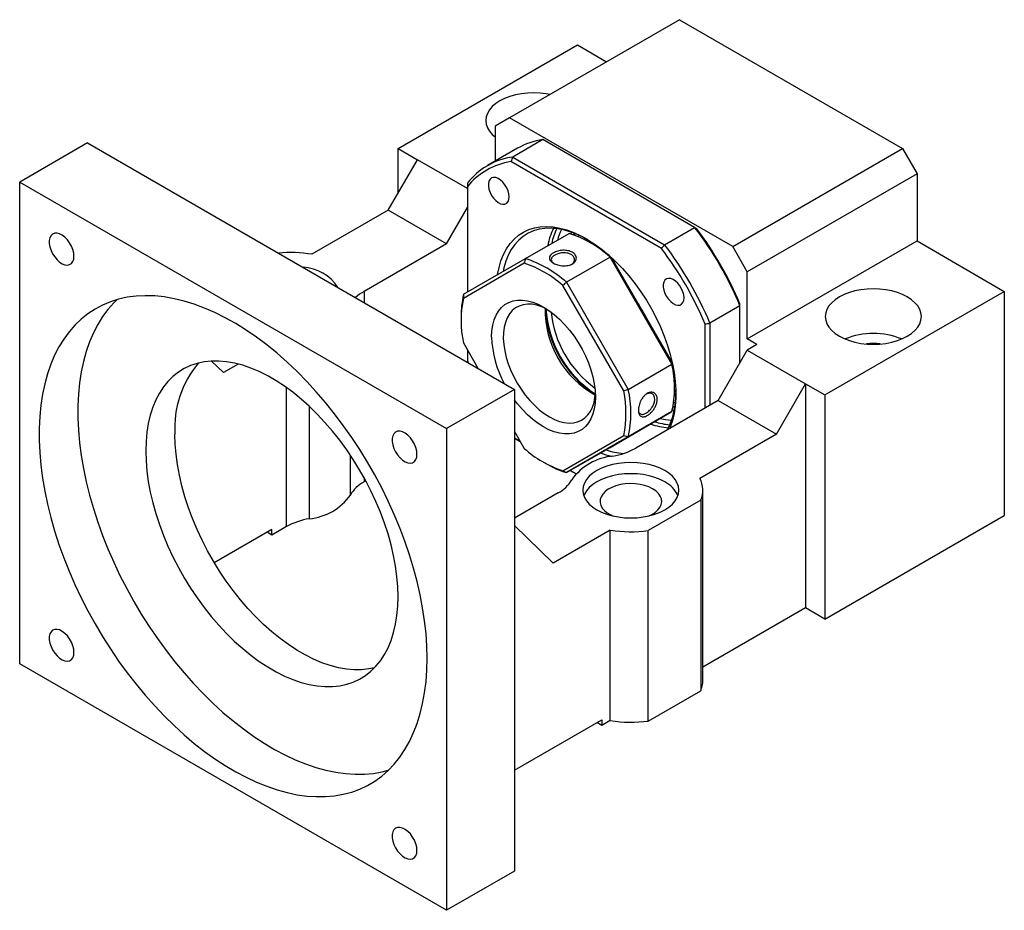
# Model space of a CAD drawing. Header units: millimetres. Extents: x 23 to 283, y 8 to 201.
# Tile 9 of 9: x 202 to 273, y 120 to 185. Entities that reach past the tile are written whole.
import ezdxf

# ---------------------------------------------------------------- set-up
doc = ezdxf.new("R2010")
doc.units = ezdxf.units.MM

msp = doc.modelspace()

# ---------------------------------------------------------------- linework, layer by layer
at = {"color": 7, "linetype": 'Continuous', "lineweight": 25}
for p, q in [((249.58977838, 184.66871355), (237.21540998, 177.52514273)), ((249.58977838, 184.66871355), (265.85323437, 175.28002025)), ((229.08368198, 175.27902481), (242.16515727, 182.83079975)), ((242.16515727, 182.83079975), (244.28561527, 181.6066854)), ((237.21540998, 177.52514273), (236.15474964, 176.9126375)), ((253.47886598, 168.13644943), (237.21540998, 177.52514273)), ((236.15474964, 176.9126375), (236.15474964, 174.34875511)), ((239.63355249, 175.92507634), (237.44152124, 174.65964363)), ((250.70716937, 169.53241339), (239.63355249, 175.92507634)), ((206.45626523, 175.68941924), (201.50651826, 172.83199114)), ((206.45626523, 175.68941924), (237.56896343, 157.72844088)), ((229.08368198, 175.27902481), (230.49789578, 174.46261656)), ((229.08368198, 172.01312709), (229.08368198, 175.27902481)), ((237.79596043, 175.2962049), (235.60392918, 174.0307722)), ((253.47886598, 168.13644943), (265.85323437, 175.28002025)), ((265.85323437, 175.28002025), (266.91389472, 173.44290265)), ((228.37657509, 170.78838193), (230.49789578, 174.46261656)), ((234.13949544, 172.36036582), (230.49789578, 174.46261656)), ((237.44152124, 174.65964363), (248.51513812, 168.26698068)), ((248.28732979, 167.99025357), (237.31577546, 174.32399707)), ((266.91389472, 173.44290265), (254.53952633, 166.29933183)), ((266.91389472, 173.44290265), (266.91389472, 168.54365773)), ((201.50651826, 137.72073504), (201.50651826, 172.83199114)), ((201.50651826, 172.83199114), (232.61921647, 154.87101278)), ((234.13949478, 172.48977318), (234.13949478, 164.81370686)), ((232.61921515, 168.33915795), (234.13949544, 170.9723597)), ((228.37657509, 170.78838193), (222.80213149, 167.57032414)), ((232.61921515, 168.33915795), (228.37657509, 170.78838193)), ((248.51513812, 168.26698068), (250.70716937, 169.53241339)), ((238.37046132, 167.25698572), (241.55247199, 169.09392138)), ((241.71379712, 169.18888156), (241.67871909, 169.0557619)), ((242.86875643, 168.66758498), (242.81093623, 168.57428425)), ((232.61921515, 168.33915795), (226.60880718, 164.86942329)), ((243.08662963, 168.53575494), (242.98642089, 168.47790567)), ((243.22679415, 168.33947349), (243.05002608, 168.44155347)), ((254.53952633, 166.29933183), (253.47886598, 168.13644943)), ((254.53952633, 161.40008691), (266.91389472, 168.54365773)), ((266.91389472, 168.54365773), (273.27785548, 164.86982139)), ((233.86350866, 164.65433153), (238.37046132, 167.25698572)), ((244.54556897, 167.36604328), (241.36355829, 165.52910762)), ((249.05252163, 159.5597723), (244.54556897, 167.36604328)), ((244.63229483, 167.33538936), (249.06936062, 159.65016601)), ((238.28373546, 166.91821285), (233.84666967, 164.35591661)), ((254.53952633, 161.40008691), (254.53952633, 166.29933183)), ((245.53375632, 157.6091051), (241.09669054, 165.29432845)), ((241.36355829, 165.52910762), (245.87051096, 157.72283664)), ((260.19638019, 157.31804645), (273.27785548, 164.86982139)), ((273.27785548, 164.86982139), (273.27785548, 148.53900551)), ((254.00919582, 163.81313581), (251.81716457, 162.54770311)), ((254.00919582, 159.66512006), (254.00919582, 163.81313581)), ((233.67978989, 163.03223116), (233.67979054, 162.82810553)), ((251.46361047, 156.35836852), (251.46361047, 162.48877408)), ((251.81716457, 162.54770311), (251.81716457, 156.56247056)), ((233.84666967, 161.1076199), (234.91212258, 159.26220173)), ((255.24663322, 160.99188279), (254.53952633, 161.40008691)), ((255.24663322, 160.99188279), (254.53952633, 160.58367867)), ((234.13949478, 160.60043018), (234.13949478, 159.82022719)), ((252.41820564, 156.90944403), (254.53952633, 160.58367867)), ((254.53952633, 160.58367867), (258.78216639, 158.13445469)), ((215.48503819, 159.78844375), (216.35576047, 158.95046541)), ((217.43767534, 159.57504157), (216.35576047, 158.95046541)), ((234.13949478, 159.82022719), (234.20168443, 159.67232794)), ((245.87051096, 157.72283664), (249.05252163, 159.5597723)), ((249.2362404, 157.72555475), (249.23623974, 157.92968039)), ((256.6608457, 154.46022006), (258.78216639, 158.13445469)), ((258.78216639, 158.13445469), (258.78216639, 141.80363882)), ((258.78216639, 158.13445469), (260.19638019, 157.31804645)), ((237.56896343, 157.72844088), (232.61921647, 154.87101278)), ((237.56896343, 157.72844088), (237.56896343, 122.61718478)), ((249.23161808, 157.45213195), (249.34132945, 157.45554465)), ((249.24959141, 157.66422147), (249.23448653, 157.55649395)), ((249.23591278, 157.65229483), (249.33612152, 157.7101441)), ((260.19638019, 157.31804645), (260.19638019, 140.98723057)), ((252.41820564, 156.90944403), (246.40779767, 153.43970937)), ((252.41820564, 156.90944403), (256.6608457, 154.46022006)), ((244.54556897, 153.50080019), (249.05252163, 156.10345439)), ((249.05252163, 156.10345439), (245.87051096, 154.26651873)), ((249.10042153, 156.41164677), (249.22824271, 156.39110163)), ((232.61921647, 154.87101278), (232.61921647, 119.75975668)), ((237.56896343, 154.6604184), (238.28373546, 153.42239655)), ((241.09669054, 151.79851215), (245.53375632, 154.36080839)), ((256.6608457, 154.46022006), (251.0864021, 151.24216226)), ((237.56896244, 154.17258597), (237.99141446, 153.92870961)), ((237.99144377, 153.92865951), (237.56896277, 154.1725526)), ((245.87051096, 154.26651873), (241.36355829, 151.66386453)), ((241.36355829, 151.66386453), (244.54556897, 153.50080019)), ((239.68923614, 152.41831242), (239.86600421, 152.31623245)), ((242.06309209, 151.57814697), (241.63908401, 151.82292162)), ((241.63911241, 151.8229384), (242.06311144, 151.57816897)), ((226.73651082, 151.06195142), (226.60880718, 150.98822968)), ((240.75094381, 150.17407715), (237.56896211, 148.33715821)), ((251.30424467, 136.49698522), (251.30424467, 150.37817883)), ((251.14835665, 149.64511137), (247.32409386, 147.43741146)), ((251.14835665, 149.64511137), (251.14835665, 135.76391777)), ((260.19638019, 140.98723057), (273.27785548, 148.53900551)), ((219.89129364, 147.51856213), (215.69209248, 145.0944149)), ((219.89129364, 147.11029165), (219.5376829, 147.31442679)), ((220.95195332, 147.72259746), (219.89129364, 147.11029165)), ((219.89129364, 147.11029165), (219.89129364, 147.51856213)), ((237.56896343, 147.79359511), (240.39739102, 145.07152751)), ((244.55761951, 147.4731763), (240.39739102, 145.07152751)), ((244.55761951, 133.59198269), (244.55761951, 147.4731763)), ((247.32409386, 133.55621785), (247.32409386, 147.43741146)), ((258.78216639, 141.80363882), (251.30424467, 137.4867265)), ((260.19638019, 140.98723057), (258.78216639, 141.80363882)), ((232.61921647, 119.75975668), (201.50651826, 137.72073504)), ((247.32409386, 133.55621785), (251.14835665, 135.76391777)), ((237.56896343, 129.96578789), (243.93292419, 133.63962423)), ((243.93292419, 133.63962423), (243.93292419, 133.23135376)), ((244.55761951, 133.59198269), (243.93292419, 133.23135376)), ((243.93292419, 133.23135376), (243.57931345, 133.4354889)), ((237.56896343, 122.61718478), (232.61921647, 119.75975668))]:
    msp.add_line(p, q, dxfattribs=at)
at = {"color": 8, "linetype": 'Continuous', "lineweight": 25}
for p, q in [((241.98990706, 169.08684465), (241.92906709, 168.97064516)), ((242.25197978, 168.97670949), (242.18447041, 168.87113303)), ((226.60880718, 164.86942329), (226.60880718, 164.05560271)), ((220.95195332, 147.72259746), (220.95195332, 157.86051515)), ((222.61573376, 156.49400065), (222.61573376, 148.29888485)), ((249.13385188, 156.4902394), (249.26490322, 156.48481648)), ((249.17539896, 156.76117745), (249.30058613, 156.76684219)), ((225.61053998, 150.02774968), (225.61053998, 152.93734078)), ((226.60880718, 151.29683161), (226.60880718, 150.98822968))]:
    msp.add_line(p, q, dxfattribs=at)
at = {"color": 7, "linetype": 'Continuous', "lineweight": 25, "flags": 128}
for points in [[(240.15731319, 179.22346734), (239.88904339, 179.27170488), (239.44001844, 179.32326634), (238.98317624, 179.34055227), (238.52633519, 179.32326624), (238.0773104, 179.2717045), (237.64378495, 179.18675008), (237.23317685, 179.06985532), (236.85251113, 178.92302126), (236.50830308, 178.74875909), (236.20643945, 178.55005202), (235.95208783, 178.33029837), (235.74959857, 178.09325955), (235.60243692, 177.84299045), (235.51311984, 177.58377405), (235.48317648, 177.32004542), (235.51311984, 177.05631603), (235.60243626, 176.79709926), (235.74959791, 176.54683091), (235.95208849, 176.30979133), (236.15474898, 176.12993611)], [(237.18669217, 171.75750521), (237.16620288, 171.97176409), (237.10583805, 172.19812921), (237.00885355, 172.42439623), (236.88047688, 172.63836855), (236.7276287, 172.82851024), (236.55854937, 172.98457064), (236.38235447, 173.09813608), (236.20854219, 173.16308459), (236.04648294, 173.17591475), (235.904913, 173.13593534), (235.79146488, 173.04530147), (235.71225514, 172.90889893), (235.67155248, 172.73408104), (235.67155248, 172.53027243), (235.71225514, 172.30846101), (235.79146488, 172.0806041), (235.904913, 171.85898582), (236.04648294, 171.65555323), (236.20854219, 171.48127376), (236.38235447, 171.34554288), (236.55854937, 171.25567878), (236.7276287, 171.21652435), (236.88047688, 171.23019052), (237.00885355, 171.2959423), (237.10583805, 171.41023414), (237.16620288, 171.56690353), (237.18669217, 171.75750521)], [(236.34460341, 166.0871028), (236.44611804, 166.60852513), (236.58902813, 167.10346833), (236.77121578, 167.56080024), (236.99152922, 167.97762929), (237.24857494, 168.35132092), (237.54072899, 168.67951127), (237.86614349, 168.96012637), (238.22276115, 169.19139188), (238.60832743, 169.37184541), (239.02040442, 169.50034641), (239.45638722, 169.57608228), (239.91351919, 169.59857442), (240.38891045, 169.56767969), (240.87955508, 169.48359495), (241.38235118, 169.34685007), (241.89411986, 169.15831133), (242.41162575, 168.91916966), (242.9315968, 168.63093755), (243.45074568, 168.29543669), (243.96579017, 167.91478848), (244.47347398, 167.49139897), (244.97058734, 167.02794624), (245.45398732, 166.52736025), (245.92061797, 165.99280442), (246.36752866, 165.42765969), (246.79189408, 164.83549853), (247.19103132, 164.22006485), (247.56241717, 163.5852495), (247.90370292, 162.93506655), (248.21273119, 162.27362648), (248.4875484, 161.60511033), (248.72641698, 160.93374591), (248.92782689, 160.26377647), (249.09050385, 159.59943919), (249.21342052, 158.94493305), (249.29579917, 158.30439661), (249.33711954, 157.68187922), (249.33711954, 157.0813171), (249.29579917, 156.5065072), (249.21342052, 155.96108313), (249.09050385, 155.44849356), (248.92782689, 154.97197909), (248.88596256, 154.87032352)], [(242.89159528, 168.65480741), (242.72207879, 168.74738959), (242.21123893, 168.99466946), (241.70537393, 169.1917652), (241.20776461, 169.33739729), (240.72163792, 169.43062226), (240.25014689, 169.47083588), (239.7963493, 169.45777598), (239.3631877, 169.3915283), (238.95347193, 169.27252171), (238.56985889, 169.1015289), (238.21483655, 168.87965848), (237.8907072, 168.60834909), (237.59957291, 168.28936064), (237.34332172, 167.92476174), (237.12361612, 167.51691667), (236.94188089, 167.06847062), (236.79929349, 166.58233267), (236.74100242, 166.31601347)], [(205.46442871, 167.42604932), (205.44335002, 167.6620205), (205.38110176, 167.91129439), (205.28059338, 168.16221566), (205.14652557, 168.40304853), (204.98516636, 168.62253644), (204.80406003, 168.81041385), (204.61167679, 168.95789442), (204.41701104, 169.05808539), (204.22916517, 169.10629937), (204.05692285, 169.10028239), (203.90833809, 169.04031736), (203.79035852, 168.92920722), (203.70850012, 168.77214646), (203.66659167, 168.57647923), (203.66659167, 168.35135636), (203.70850012, 168.10730265), (203.79035852, 167.85573172), (203.90833809, 167.60840376), (204.05692285, 167.37688641), (204.22916517, 167.17200269), (204.41701104, 167.00333595), (204.61167679, 166.87876911), (204.80406003, 166.80413024), (204.98516636, 166.78290522), (205.14652557, 166.81609175), (205.28059338, 166.90213474), (205.38110176, 167.03700998), (205.44335002, 167.21441356), (205.46442871, 167.42604932)], [(242.75054736, 168.7322068), (242.73528494, 168.71309665), (242.68096555, 168.64195443)], [(249.93669271, 164.39708657), (249.91620275, 164.61134583), (249.85583859, 164.83771058), (249.75885342, 165.06397797), (249.63047676, 165.27795029), (249.47762858, 165.46809198), (249.30854925, 165.62415238), (249.13235435, 165.73771782), (248.95854206, 165.80266634), (248.79648282, 165.81549649), (248.65491287, 165.77551708), (248.54146541, 165.68488283), (248.46225502, 165.54848067), (248.42155236, 165.37366279), (248.42155236, 165.16985417), (248.46225502, 164.94804275), (248.54146541, 164.72018546), (248.65491287, 164.49856756), (248.79648282, 164.29513497), (248.95854206, 164.1208555), (249.13235435, 163.98512462), (249.30854925, 163.89526053), (249.47762858, 163.85610609), (249.63047676, 163.86977226), (249.75885342, 163.93552404), (249.85583859, 164.04981551), (249.91620275, 164.20648527), (249.93669271, 164.39708657)], [(231.20500267, 138.13179297), (231.18461545, 139.02014546), (231.12351043, 139.92947645), (231.0218654, 140.857163), (230.87997408, 141.80053014), (230.69824346, 142.75685944), (230.47719772, 143.72339273), (230.21747699, 144.69734186), (229.91982672, 145.67590153), (229.58510699, 146.65624747), (229.2142819, 147.63555504), (228.80842091, 148.61100073), (228.36869494, 149.57977018), (227.89637167, 150.53907147), (227.39281232, 151.48613855), (226.85946898, 152.4182411), (226.29788, 153.33269028), (225.70966344, 154.22685085), (225.09651636, 155.09814539), (224.46020563, 155.94406034), (223.80256662, 156.7621567), (223.12549594, 157.55007569), (222.43094452, 158.30554732), (221.72091566, 159.02639002), (220.99745645, 159.71052923), (220.26265281, 160.35598966), (219.51862346, 160.96091094), (218.76751345, 161.52354831), (218.01148855, 162.04228188), (217.25272846, 162.51561457), (216.49342097, 162.94217997), (215.73575539, 163.32075072), (214.98191611, 163.65023461), (214.23407692, 163.92968094), (213.4943938, 164.15828462), (212.76499945, 164.33538635), (212.04799694, 164.46047473), (211.34545375, 164.53319119), (210.65939526, 164.55332471), (209.99179971, 164.52081615), (209.34459139, 164.43576077), (208.71963726, 164.29840398), (208.11873911, 164.10914062), (207.54362889, 163.86851688), (206.99596484, 163.57722722), (206.4773268, 163.23611095), (205.98920966, 162.84615072), (205.53302007, 162.40847293), (205.11007513, 161.92433702), (204.72159182, 161.39514159), (204.36869231, 160.82240995), (204.05239338, 160.20779546), (203.77360647, 159.55306893), (203.5331363, 158.86011866), (203.331677, 158.1309417), (203.16980676, 157.36764173), (203.04799447, 156.57241882), (202.96659046, 155.74756608), (202.92582919, 154.89546197), (202.92582919, 154.0185627), (202.96659046, 153.11939663), (203.04799447, 152.20055682), (203.16980676, 151.26469243), (203.331677, 150.31450106), (203.5331363, 149.35272414), (203.77360647, 148.38213294), (204.05239338, 147.40552588), (204.36869231, 146.42572042), (204.72159182, 145.44553968), (205.11007513, 144.46781097), (205.53302007, 143.49535322), (205.98920966, 142.53097014), (206.4773268, 141.57744187), (206.99596484, 140.63751885), (207.54362889, 139.71390973), (208.11873911, 138.80927788), (208.71963726, 137.92623228), (209.34459139, 137.06731881), (209.99179971, 136.2350126), (210.65939526, 135.43171464), (211.34545375, 134.65974188), (212.04799694, 133.92131925), (212.76499945, 133.21857414), (213.4943938, 132.55353508), (214.23407692, 131.92811881), (214.98191611, 131.34412839), (215.73575539, 130.80324798), (216.49342097, 130.30703667), (217.25272846, 129.85692429), (218.01148855, 129.45421123), (218.76751345, 129.10005704), (219.51862346, 128.79548124), (220.26265281, 128.54136452), (220.99745645, 128.33843874), (221.72091566, 128.18728972), (222.43094452, 128.08835054), (223.12549594, 128.04191017), (223.80256662, 128.04809999), (224.46020563, 128.10690252), (225.09651636, 128.21814874), (225.70966344, 128.38151872), (226.29788, 128.59653891), (226.85946898, 128.86259126), (227.39281232, 129.17890869), (227.89637167, 129.54457852), (228.36869494, 129.95854697), (228.80842091, 130.41961962), (229.2142819, 130.9264682), (229.58510699, 131.47763022), (229.91982672, 132.07151699), (230.21747699, 132.70641698), (230.47719772, 133.38049893), (230.69824346, 134.09181825), (230.87997408, 134.83832583), (231.0218654, 135.61786874), (231.12351043, 136.42819845), (231.18461545, 137.26697907), (231.20500267, 138.13179297)], [(266.20678782, 164.46161726), (265.86257912, 164.63587905), (265.48191471, 164.78271311), (265.07130563, 164.89960844), (264.63778084, 164.98456286), (264.18875589, 165.03612432), (263.73191368, 165.05341025), (263.27507263, 165.03612423), (262.82604719, 164.98456286), (262.3925224, 164.89960806), (261.9819143, 164.7827133), (261.60124923, 164.63587886), (261.25704053, 164.46161707), (260.95517756, 164.26290962), (260.70082528, 164.04315635), (260.49833601, 163.80611753), (260.35117371, 163.55584881), (260.26185729, 163.29663203), (260.23191393, 163.0329034), (260.26185729, 162.76917401), (260.35117371, 162.50995724), (260.49833536, 162.25968889), (260.70082594, 162.02264931), (260.95517756, 161.80289643), (261.25704053, 161.60418897), (261.60124923, 161.42992719), (261.98191364, 161.28309312), (262.39252273, 161.1661978), (262.82604719, 161.08124319), (263.27507247, 161.02968192), (263.73191467, 161.01239598), (264.18875556, 161.02968192), (264.63778018, 161.08124357), (265.07130596, 161.16619818), (265.48191372, 161.28309274), (265.86257945, 161.42992681), (266.20678749, 161.60418897), (266.50865113, 161.80289605), (266.76300275, 162.02264969), (266.96549234, 162.2596887), (267.11265366, 162.50995762), (267.2019709, 162.76917411), (267.23191442, 163.03290283), (267.20197106, 163.29663222), (267.11265432, 163.55584881), (266.965493, 163.80611734), (266.76300242, 164.04315692), (266.5086508, 164.26290981), (266.20678782, 164.46161726)], [(208.57837222, 164.25920141), (208.36144503, 164.0412879), (207.93850008, 163.55715199), (207.55001678, 163.02795656), (207.19711726, 162.45522493), (206.88081833, 161.84061043), (206.60203142, 161.1858839), (206.36156126, 160.49293363), (206.16010196, 159.76375667), (205.99823172, 159.0004567), (205.87641942, 158.20523379), (205.79501542, 157.38038105), (205.75425415, 156.52827694), (205.75425415, 155.65137767), (205.79501542, 154.7522116), (205.87641942, 153.83337179), (205.99823172, 152.8975074), (206.16010196, 151.94731603), (206.36156126, 150.98553911), (206.60203142, 150.01494791), (206.88081833, 149.03834085), (207.19711726, 148.05853539), (207.55001678, 147.07835465), (207.93850008, 146.10062594), (208.36144503, 145.12816819), (208.81763461, 144.16378511), (209.30575175, 143.21025684), (209.8243898, 142.27033383), (210.37205385, 141.34672471), (210.94716406, 140.44209285), (211.54806222, 139.55904725), (212.17301634, 138.70013378), (212.82022467, 137.86782757), (213.48782021, 137.06452961), (214.17387871, 136.29255685), (214.87642189, 135.55413422), (215.59342441, 134.85138911), (216.32281876, 134.18635005), (217.06250187, 133.56093378), (217.81034107, 132.97694336), (218.56418034, 132.43606295), (219.32184592, 131.93985164), (220.08115342, 131.48973926), (220.8399135, 131.08702621), (221.5959384, 130.73287201), (222.34704842, 130.42829621), (223.09107777, 130.17417949), (223.8258814, 129.97125371), (224.54934062, 129.82010469), (225.25936947, 129.72116551), (225.95392089, 129.67472514), (226.63099157, 129.68091496), (227.28863058, 129.73971749), (227.92494131, 129.85096371), (228.37578549, 129.96536024)], [(235.90720638, 161.54224574), (235.92793011, 161.98691229), (235.98987413, 162.40277999), (236.09235979, 162.78529237), (236.2342646, 163.1302585), (236.4140331, 163.43389911), (236.62969622, 163.69288719), (236.8788911, 163.90438542), (237.15888744, 164.0660764), (237.46661755, 164.17618865), (237.79870969, 164.23351575), (238.15152557, 164.2374295), (238.52119969, 164.18788761), (238.90368168, 164.08543211), (239.29478114, 163.93118586), (239.690213, 163.72683892), (240.08564486, 163.47462996), (240.47674431, 163.17732239), (240.85922631, 162.83817358), (241.22890043, 162.4608988), (241.58171631, 162.04963251), (241.91380845, 161.60887999), (242.22153856, 161.14347012), (242.50153489, 160.65850225), (242.75072978, 160.15928973), (242.9663929, 159.65130231), (243.14616139, 159.14010541), (243.28806621, 158.63129947), (243.39055187, 158.13045967), (243.45249588, 157.64307294), (243.47321962, 157.17447926), (243.45249588, 156.72981271), (243.39055187, 156.31394501), (243.28806621, 155.93143263), (243.14616139, 155.58646651), (242.9663929, 155.28282589), (242.75072978, 155.02383781), (242.50153489, 154.81233959), (242.22153856, 154.6506486), (241.91380845, 154.54053635), (241.58171631, 154.48320925), (241.22890043, 154.47929551), (240.85922631, 154.52883739), (240.47674431, 154.63129289), (240.08564486, 154.78553914), (239.690213, 154.98988608), (239.29478114, 155.24209504), (238.90368168, 155.53940262), (238.52119969, 155.87855143), (238.15152557, 156.2558262), (237.79870969, 156.66709249), (237.56896343, 156.96584416)], [(239.90924612, 163.59306505), (239.56166997, 163.74806705), (239.20057758, 163.8630748), (238.85057888, 163.9263745), (238.51592244, 163.9371979), (238.2006706, 163.89541377), (237.90865007, 163.8015288), (237.64340547, 163.65668326), (237.40815658, 163.46263498), (237.20575901, 163.22173965), (237.03866948, 162.9369213), (236.90891645, 162.61163728), (236.81807485, 162.24983597), (236.7672474, 161.85590929), (236.75705082, 161.43463906), (236.78760926, 160.9911387), (236.85855163, 160.53079183), (236.96901654, 160.05918659), (237.11766354, 159.58204724), (237.3026882, 159.10516577), (237.52184408, 158.63433119), (237.77247146, 158.17525842), (238.05152772, 157.73352011), (238.3556258, 157.31447827), (238.68107405, 156.92321975), (239.0239222, 156.56449367), (239.38000849, 156.24265465), (239.74501041, 155.96160908), (240.11449742, 155.72476864)], [(229.08368067, 142.62203604), (229.06315252, 143.34289253), (229.00166158, 144.08422976), (228.8994805, 144.84273789), (228.75706761, 145.61502802), (228.57505711, 146.39765197), (228.3542636, 147.18711379), (228.09567161, 147.97988768), (227.80043754, 148.77243265), (227.46987915, 149.56120964), (227.10547289, 150.34269518), (226.70884668, 151.11339889), (226.28177069, 151.86987984), (225.82615404, 152.60875759), (225.34403064, 153.32673324), (224.83755427, 154.02059993), (224.30898636, 154.68725898), (223.76068813, 155.32373209), (223.19510804, 155.92717761), (222.61477244, 156.49489911), (222.0222732, 157.02436304), (221.42025634, 157.51320235), (220.81141079, 157.95923584), (220.19845575, 158.36047017), (219.58412889, 158.71511352), (218.97117385, 159.02158201), (218.3623283, 159.27850663), (217.76031144, 159.4847412), (217.1678122, 159.63936233), (216.5874766, 159.74168205), (216.02189651, 159.79124139), (215.47359828, 159.78781995), (214.94503038, 159.73143241), (214.438554, 159.6223309), (213.9564306, 159.46100307), (213.50081395, 159.24816912), (213.07373796, 158.9847796), (212.67711175, 158.67201077), (212.31270549, 158.31125975), (211.9821471, 157.90413735), (211.68691303, 157.45246238), (211.42832104, 156.95825244), (211.20752753, 156.42371339), (211.02551703, 155.85123429), (210.88310414, 155.24337058), (210.78092306, 154.60283821), (210.71943212, 153.93249691), (210.69890398, 153.23534172), (210.71943212, 152.51448523), (210.78092306, 151.773148), (210.88310414, 151.01463987), (211.02551703, 150.24234974), (211.20752753, 149.45972579), (211.42832104, 148.67026397), (211.68691303, 147.87749008), (211.9821471, 147.08494511), (212.31270549, 146.29616812), (212.67711175, 145.51468259), (213.07373796, 144.74397888), (213.50081395, 143.98749792), (213.9564306, 143.24862017), (214.438554, 142.53064452), (214.94503038, 141.83677783), (215.47359828, 141.17011878), (216.02189651, 140.53364568), (216.5874766, 139.93020015), (217.1678122, 139.36247866), (217.76031144, 138.83301472), (218.3623283, 138.34417541), (218.97117385, 137.89814192), (219.58412889, 137.49690759), (220.19845575, 137.14226424), (220.81141079, 136.83579575), (221.42025634, 136.57887113), (222.0222732, 136.37263657), (222.61477244, 136.21801544), (223.19510804, 136.11569571), (223.76068813, 136.06613637), (224.30898636, 136.06955781), (224.83755427, 136.12594535), (225.34403064, 136.23504687), (225.82615404, 136.39637469), (226.28177069, 136.60920864), (226.70884668, 136.87259816), (227.10547289, 137.18536699), (227.46987915, 137.54611801), (227.80043754, 137.95324041), (228.09567161, 138.40491539), (228.3542636, 138.89912532), (228.57505711, 139.43366438), (228.75706761, 140.00614347), (228.8994805, 140.61400718), (229.00166158, 141.25453955), (229.06315252, 141.92488086), (229.08368067, 142.62203604)], [(240.11449742, 155.72476864), (240.48398444, 155.53500845), (240.84898635, 155.39463178), (241.20507264, 155.30534232), (241.54792079, 155.26822436), (241.87336904, 155.28372832), (242.17746712, 155.351666), (242.45652338, 155.4712128), (242.70715076, 155.64091736), (242.92630664, 155.85871995), (243.1113313, 156.12197649), (243.2599783, 156.42749167), (243.37044321, 156.77155683), (243.44138558, 157.1499954), (243.46690846, 157.43034517)], [(249.22522312, 157.30573933), (249.26861577, 157.31095876), (249.33817634, 157.32086242)], [(249.08236687, 156.23087884), (249.11722709, 156.22102148), (249.21518739, 156.19468415)], [(227.36432501, 137.43324059), (226.95887627, 137.35055848), (226.43030837, 137.29417094), (225.88201014, 137.2907495), (225.31643005, 137.34030884), (224.73609445, 137.44262856), (224.14359521, 137.59724969), (223.54157835, 137.80348426), (222.9327328, 138.06040888), (222.31977776, 138.36687737), (221.7054509, 138.72152072), (221.09249586, 139.12275505), (220.48365031, 139.56878854), (219.88163345, 140.05762785), (219.2891342, 140.58709178), (218.70879861, 141.15481328), (218.14321852, 141.75825881), (217.59492029, 142.39473191), (217.06635238, 143.06139096), (216.55987601, 143.75525765), (216.07775261, 144.4732333), (215.62213596, 145.21211105), (215.19505997, 145.968592), (214.79843376, 146.73929572), (214.4340275, 147.52078125), (214.1034691, 148.30955824), (213.80823504, 149.10210321), (213.54964305, 149.8948771), (213.32884954, 150.68433892), (213.14683903, 151.46696287), (213.00442615, 152.239253), (212.90224507, 152.99776113), (212.84075413, 153.73909836), (212.82022598, 154.45995485)], [(230.46442854, 152.99385661), (230.44335117, 153.22982703), (230.38110159, 153.47910169), (230.28059453, 153.7300222), (230.1465254, 153.97085582), (229.98516619, 154.19034373), (229.80405987, 154.37822115), (229.61167663, 154.52570172), (229.41701087, 154.62589269), (229.229165, 154.67410666), (229.05692268, 154.66808968), (228.90833792, 154.60812465), (228.79035836, 154.49701451), (228.70849996, 154.33995376), (228.6665915, 154.14428652), (228.6665915, 153.91916365), (228.70849996, 153.67510995), (228.79035836, 153.42353901), (228.90833792, 153.17621105), (229.05692268, 152.9446937), (229.229165, 152.73980998), (229.41701087, 152.57114325), (229.61167663, 152.4465764), (229.80405987, 152.37193753), (229.98516619, 152.35071251), (230.1465254, 152.38389904), (230.28059453, 152.46994127), (230.38110159, 152.60481727), (230.44335117, 152.7822201), (230.46442854, 152.99385661)], [(248.52911836, 148.94946554), (248.83098199, 149.14817261), (249.08533295, 149.36792588), (249.28782222, 149.6049647), (249.43498453, 149.85523418), (249.5243016, 150.11445058), (249.5542443, 150.37817883), (249.5243016, 150.6419086), (249.43498453, 150.90112499), (249.28782354, 151.15139372), (249.08533295, 151.3884333), (248.83098067, 151.6081858), (248.52911836, 151.80689364), (248.184909, 151.98115504), (247.80424525, 152.12798949), (247.39363616, 152.24488481), (246.96011104, 152.32983904), (246.51108642, 152.38140069), (246.05424356, 152.39868625), (245.59740333, 152.38140069), (245.14837805, 152.32983942), (244.71485228, 152.24488405), (244.30424451, 152.12798949), (243.9235801, 151.98115542), (243.5793714, 151.80689364), (243.27750711, 151.60818542), (243.02315549, 151.38843254), (242.82066754, 151.15139448), (242.67350457, 150.90112537), (242.58418816, 150.6419086), (242.55424414, 150.37817959), (242.58418684, 150.11444982), (242.67350391, 149.85523342), (242.82066622, 149.60496546), (243.02315549, 149.36792512), (243.27750908, 149.14817337), (243.5793714, 148.94946554), (243.92358076, 148.77520413), (244.30424319, 148.62836893), (244.71485359, 148.51147436), (245.1483774, 148.42651937), (245.59740202, 148.37495772), (246.05424488, 148.35767217), (246.51108642, 148.37495848), (246.96011104, 148.42652013), (247.39363748, 148.51147512), (247.80424393, 148.62836893), (248.184909, 148.77520261), (248.52911836, 148.94946554)], [(248.52911836, 150.99035279), (248.184909, 151.16461419), (247.80424525, 151.31144864), (247.39363616, 151.42834396), (246.96011104, 151.51329819), (246.51108642, 151.56485984), (246.05424356, 151.5821454), (245.59740333, 151.56485984), (245.14837805, 151.51329857), (244.71485228, 151.4283432), (244.30424451, 151.31144864), (243.9235801, 151.16461457), (243.5793714, 150.99035279), (243.27750711, 150.79164457), (243.02315549, 150.57189169), (242.82066754, 150.33485363), (242.67350457, 150.08458452), (242.62643971, 149.96990863)], [(247.64523441, 150.48009744), (247.36942016, 150.61553516), (247.05954073, 150.7236767), (246.72362639, 150.80172325), (246.37037522, 150.84765079), (246.00893702, 150.86027242), (245.64867102, 150.83925968), (245.29890947, 150.78515736), (244.96871065, 150.69936637), (244.66662706, 150.58410882), (244.40048157, 150.44237017), (244.17716715, 150.2778202), (244.00247044, 150.09472327), (243.88091168, 149.89781782), (243.81564136, 149.69220724), (243.80835127, 149.48321354), (243.85922515, 149.2762507), (243.96695118, 149.07668064), (244.12873713, 148.88967063), (244.34039333, 148.72006326), (244.59643544, 148.5722533), (244.75014763, 148.50316431)], [(247.35834213, 148.50316431), (247.57988177, 148.6069415), (247.82540692, 148.76058402), (248.02506049, 148.93497317), (248.1736716, 149.12559251), (248.26738906, 149.32750593), (248.30378814, 149.53548307), (248.28192446, 149.7441369), (248.20236701, 149.94806446), (248.06717178, 150.14198368), (247.87984484, 150.32087327), (247.64523441, 150.48009744)], [(205.46442871, 138.55697073), (205.44335002, 138.79294343), (205.38110176, 139.04221732), (205.28059338, 139.29313707), (205.14652557, 139.53397146), (204.98516636, 139.75345937), (204.80406003, 139.94133526), (204.61167679, 140.08881735), (204.41701104, 140.1890068), (204.22916517, 140.2372223), (204.05692285, 140.23120532), (203.90833809, 140.17124029), (203.79035852, 140.06012863), (203.70850012, 139.90306939), (203.66659167, 139.70740216), (203.66659167, 139.48227929), (203.70850012, 139.23822558), (203.79035852, 138.98665313), (203.90833809, 138.73932669), (204.05692285, 138.50780934), (204.22916517, 138.30292562), (204.41701104, 138.13425736), (204.61167679, 138.00969204), (204.80406003, 137.93505164), (204.98516636, 137.91382815), (205.14652557, 137.94701468), (205.28059338, 138.03305615), (205.38110176, 138.16793291), (205.44335002, 138.34533649), (205.46442871, 138.55697073)], [(230.46442854, 124.12477802), (230.44335117, 124.36074996), (230.38110159, 124.61002462), (230.28059453, 124.86094361), (230.1465254, 125.10177875), (229.98516619, 125.32126666), (229.80405987, 125.50914255), (229.61167663, 125.65662465), (229.41701087, 125.7568141), (229.229165, 125.80502959), (229.05692268, 125.79901261), (228.90833792, 125.73904758), (228.79035836, 125.62793592), (228.70849996, 125.47087669), (228.6665915, 125.27520945), (228.6665915, 125.05008658), (228.70849996, 124.80603288), (228.79035836, 124.55446042), (228.90833792, 124.30713398), (229.05692268, 124.07561663), (229.229165, 123.87073291), (229.41701087, 123.70206466), (229.61167663, 123.57749933), (229.80405987, 123.50285894), (229.98516619, 123.48163544), (230.1465254, 123.51482197), (230.28059453, 123.60086268), (230.38110159, 123.7357402), (230.44335117, 123.91314303), (230.46442854, 124.12477802)]]:
    msp.add_lwpolyline(points, dxfattribs=at)
at = {"color": 8, "linetype": 'Continuous', "lineweight": 25, "flags": 128}
msp.add_lwpolyline([(248.20426, 155.61360361), (248.59174183, 155.52934827), (249.02530662, 155.47529105)], dxfattribs=at)
at = {"color": 7, "linetype": 'Continuous', "lineweight": 25}
for centre, radius, start, end in [((240.34897531, 170.83537588), 5.13973546, 98.0012371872, 119.7833036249), ((238.13513151, 169.64609693), 5.06129882, 97.8767126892, 142.1340390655), ((238.03735566, 169.40719851), 4.96946537, 98.3490221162, 141.6617296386), ((244.96465177, 167.26949541), 5.05614885, 154.2879312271, 169.463215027), ((230.6400177, 154.13378621), 25.2944321, 22.4989935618, 37.5010065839), ((231.05385374, 154.37268925), 24.87633093, 22.6642869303, 37.3357132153), ((239.04757515, 161.29852468), 8.18796176, 47.8191598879, 72.1862166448), ((238.46525842, 160.18861241), 9.43974358, 49.2087113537, 59.7075615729), ((228.50826839, 152.90315411), 24.87633093, 22.6642869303, 37.3357132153), ((228.44798645, 152.86835351), 25.2944321, 22.4989935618, 37.5010065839), ((221.30373357, 158.72027006), 8.97600431, 80.3904125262, 95.8804400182), ((235.86556448, 159.46158902), 8.18796176, 47.8191598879, 72.1862166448), ((222.01344342, 163.43902707), 3.18922302, 32.604210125, 87.4011664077), ((235.79536858, 159.3594712), 7.95779775, 48.2271205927, 71.77825594), ((228.11263167, 162.20732482), 3.05749183, 119.4621876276, 133.8839438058), ((240.47255906, 163.08433761), 6.79296902, 166.6369549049, 180.4394998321), ((241.63892102, 162.73176826), 7.9597135, 168.2263366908, 191.7736633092), ((246.85176879, 163.49264074), 7.0422997, 178.6815629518, 241.3130611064), ((237.54830204, 158.12186244), 10.77668581, 25.3806870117, 34.6193131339), ((237.02059274, 157.81722251), 11.38398989, 25.6376530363, 34.3623471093), ((248.09405129, 164.2097951), 8.31907203, 184.6765083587, 235.3181153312), ((247.9623572, 164.13376999), 8.11003265, 183.6395759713, 236.3550496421), ((248.05739015, 164.18863108), 7.86518286, 185.9992881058, 233.9953355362), ((243.3381522, 161.74283453), 7.43365265, 181.5462501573, 208.840513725), ((263.73191409, 156.2145321), 5.57984107, 68.3243842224, 111.6756210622), ((263.73191345, 157.21203363), 3.85369997, 82.5423256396, 97.4576525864), ((220.10199469, 154.92633192), 7.2966885, 139.6691469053, 183.664630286), ((241.04699612, 157.83161334), 8.18993114, 347.8184412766, 12.1815587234), ((239.79532125, 157.88229112), 9.44103743, 0.287597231, 10.7925916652), ((237.74150498, 155.98495674), 7.9597135, 348.2263366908, 11.7736633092), ((237.86498545, 155.99467768), 8.18993114, 347.8184412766, 12.1815587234), ((243.5448014, 157.38578715), 5.79767746, 333.2408219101, 0.9480335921), ((249.20300753, 160.08517341), 5.17313516, 250.6971267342, 265.5343184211), ((243.58505742, 159.3572538), 7.95779775, 228.2271205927, 251.77825594), ((246.06844779, 158.74961188), 6.07524818, 248.5264682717, 256.4084977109), ((245.95463152, 158.22182757), 5.18814175, 250.7117015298, 265.1555810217), ((243.92371366, 157.92156019), 5.12422288, 279.2117433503, 298.9975896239), ((243.3699366, 158.31469146), 6.9468736, 239.7091437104, 253.2128283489), ((245.11826912, 148.75683672), 4.12360363, 95.2072417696, 144.7873816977), ((227.79252081, 148.75893588), 2.52406989, 117.9674723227, 149.8221567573), ((239.56723709, 152.40336377), 2.52406031, 297.9674102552, 329.8222188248), ((247.60708935, 149.17416346), 2.03683116, 22.9967061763, 63.0843569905), ((249.47979478, 150.38010984), 1.82327218, 336.2265959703, 28.2165375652), ((222.24148231, 152.40546934), 4.12360284, 275.2072366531, 324.7873868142), ((223.43603117, 143.24076441), 5.12420435, 99.2117072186, 118.9976257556), ((246.05535633, 156.31204615), 8.96486675, 260.3826459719, 278.1360026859), ((249.46610244, 136.5047606), 1.83815868, 336.2319328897, 359.7576393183), ((246.05535633, 142.43085255), 8.96486675, 260.3826459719, 278.1360026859)]:
    msp.add_arc(centre, radius, start, end, dxfattribs=at)
at = {"color": 8, "linetype": 'Continuous', "lineweight": 25}
for centre, radius, start, end in [((245.18858667, 167.30962616), 5.01486196, 154.8589662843, 167.8803758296), ((245.09380146, 167.41241277), 4.54764376, 154.3046990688, 164.7988378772), ((249.31896046, 160.11129074), 4.98216041, 252.0633275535, 265.1787816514)]:
    msp.add_arc(centre, radius, start, end, dxfattribs=at)
at = {"color": 7, "linetype": 'Continuous', "lineweight": 25}
for points in [[(237.44152132, 174.65964377), (237.39952017, 174.54778641), (237.35760433, 174.4359045), (237.31577621, 174.32399765)], [(234.1394952, 172.75280499), (234.1394952, 172.66520226), (234.1394952, 172.57752571), (234.1394952, 172.48977357)], [(250.70716964, 169.53241315), (250.74917079, 169.50815534), (250.79108663, 169.48394678), (250.83291475, 169.45978887)], [(248.28733034, 167.99025427), (248.36333138, 168.08243351), (248.43926696, 168.17467624), (248.51513862, 168.26698058)], [(238.37046161, 167.25698631), (238.34163487, 167.14408156), (238.31272692, 167.03115574), (238.28373521, 166.91821253)], [(241.36355865, 165.52910817), (241.27448672, 165.45098223), (241.18552763, 165.37272319), (241.09669025, 165.29432815)], [(233.86350865, 164.65433194), (233.85780367, 164.55477944), (233.85218916, 164.45530501), (233.84666953, 164.35591635)], [(254.00919576, 163.81313616), (254.00919576, 163.86162649), (254.00919576, 163.91001829), (254.00919576, 163.9583088)], [(251.46361134, 162.4887742), (251.5814405, 162.50850502), (251.69929192, 162.52814739), (251.81716473, 162.54770359)], [(249.06936053, 159.65016609), (249.06384091, 159.619885), (249.0582264, 159.58975541), (249.05252142, 159.55977183)], [(245.87051161, 157.72283667), (245.75831792, 157.6847588), (245.64606539, 157.64684519), (245.53375592, 157.60910499)], [(245.53375592, 154.36080834), (245.64606539, 154.32944097), (245.75831792, 154.29800973), (245.87051161, 154.26651869)], [(241.09669025, 151.79851216), (241.18552763, 151.75359024), (241.27448672, 151.70870761), (241.36355865, 151.66386432)]]:
    msp.add_open_spline(points, degree=3, dxfattribs=at)
for points, knots in [([(241.89178063, 169.10122726), (241.89062609, 169.09846134), (241.8674341, 169.04290077), (241.85780125, 169.01054774), (241.84864794, 168.9798053)], [0, 0, 0, 0, 0.0497820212, 1, 1, 1, 1]), ([(241.79057044, 167.71564597), (241.88223539, 167.66267359), (242.03358094, 167.53366836), (242.09716936, 167.31831379), (242.06505508, 167.13255929), (241.96758018, 166.98585835), (241.82301098, 166.87689698), (241.65801328, 166.80029197), (241.48765783, 166.75433491), (241.30357747, 166.72972577), (241.11232916, 166.72864553), (240.92055493, 166.74939973), (240.73542458, 166.79093405), (240.56325446, 166.84881548), (240.39605153, 166.93072196), (240.24873592, 167.03515912), (240.14778308, 167.16485946), (240.11657118, 167.30145866), (240.14396406, 167.43732622), (240.24157139, 167.56635064), (240.38621831, 167.66997811), (240.55139246, 167.75034585), (240.72192466, 167.80663405), (240.90630448, 167.84629325), (241.16141065, 167.87110633), (241.48475084, 167.85092951), (241.69904768, 167.76853618), (241.79057044, 167.71564597)], [0, 0, 0, 0, 0.06280509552, 0.12533610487, 0.16749457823, 0.20796923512, 0.24986194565, 0.28063561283, 0.31190900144, 0.34315913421, 0.37420176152, 0.40532430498, 0.43699258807, 0.46872666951, 0.50010829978, 0.54256076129, 0.58346230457, 0.62580260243, 0.6680046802, 0.70847568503, 0.75031801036, 0.78111803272, 0.81242009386, 0.84368992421, 0.87476228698, 0.9372923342, 1, 1, 1, 1]), ([(241.70546719, 167.55497173), (241.62980079, 167.58960474), (241.50810244, 167.64530688), (241.29539396, 167.67734565), (241.10491609, 167.68092008), (240.91356976, 167.65804941), (240.70294573, 167.60671517), (240.49176188, 167.51497802), (240.34323278, 167.39924004), (240.26938642, 167.28650717), (240.24646383, 167.1858937), (240.27013061, 167.08582344), (240.32784737, 166.98868261), (240.40508593, 166.93482056), (240.44510797, 166.90691134)], [0, 0, 0, 0, 0.113501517, 0.1825506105, 0.259664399, 0.3370507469, 0.4062357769, 0.5195983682, 0.6329561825, 0.7021231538, 0.7794808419, 0.8566501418, 0.9257216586, 1, 1, 1, 1]), ([(241.70523214, 166.81618569), (241.70527337, 166.81620142), (241.7844673, 166.84642447), (241.86295161, 166.93753156), (241.94032258, 167.06459472), (241.96209746, 167.18577799), (241.93938209, 167.30534061), (241.86790602, 167.4375438), (241.76774248, 167.50995258), (241.70546719, 167.55497173)], [0, 0, 0, 0, 0.0001135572, 0.2181168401, 0.3511882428, 0.5000460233, 0.6485270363, 0.7814765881, 1, 1, 1, 1]), ([(246.60461028, 156.23863716), (246.60872575, 156.19008681), (246.61667513, 156.09630777), (246.67179893, 155.99771272), (246.74650748, 155.92700442), (246.84501714, 155.89634102), (246.97952557, 155.90369996), (247.15398744, 155.97423612), (247.33900495, 156.1110543), (247.48885845, 156.26765137), (247.60425802, 156.42177306), (247.69719763, 156.58879276), (247.77328572, 156.78794418), (247.81018416, 157.01101933), (247.77356379, 157.20402424), (247.69738971, 157.33325889), (247.6043694, 157.41297971), (247.48908212, 157.45290123), (247.33901208, 157.45698879), (247.22643854, 157.40656247), (247.15653643, 157.37525044)], [0, 0, 0, 0, 0.0487700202, 0.094203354, 0.1449428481, 0.1958623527, 0.2413851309, 0.315975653, 0.3905639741, 0.4360748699, 0.4869751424, 0.537751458, 0.5831995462, 0.657844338, 0.732767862, 0.7783161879, 0.8291657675, 0.8800263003, 0.9255027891, 1, 1, 1, 1]), ([(246.60557254, 156.20690279), (246.60561531, 156.31283412), (246.63304749, 156.54507909), (246.76062035, 156.8708246), (246.9130951, 157.1260843), (247.07365247, 157.30921381), (247.23573559, 157.42828904), (247.38791157, 157.49748982), (247.52188133, 157.52243504), (247.64823469, 157.51370826), (247.76021942, 157.46901574), (247.85357579, 157.39142765), (247.92333285, 157.28326809), (247.96799684, 157.15175501), (247.98404725, 156.98256167), (247.96214211, 156.78040369), (247.88510769, 156.54792009), (247.7621199, 156.32227437), (247.6096301, 156.11416642), (247.43385084, 155.93999963), (247.26722319, 155.82367884), (247.11839574, 155.75275091), (246.99339398, 155.72275542), (246.87986901, 155.72401315), (246.75145326, 155.77236067), (246.63272754, 155.9106973), (246.60552984, 156.10113579), (246.60557254, 156.20690279)], [0, 0, 0, 0, 0.06280509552, 0.12533610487, 0.16749457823, 0.20796923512, 0.24986194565, 0.28063561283, 0.31190900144, 0.34315913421, 0.37420176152, 0.40532430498, 0.43699258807, 0.46872666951, 0.50010829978, 0.54256076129, 0.58346230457, 0.62580260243, 0.6680046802, 0.70847568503, 0.75031801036, 0.78111803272, 0.81242009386, 0.84368992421, 0.87476228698, 0.9372923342, 1, 1, 1, 1])]:
    msp.add_open_spline(points, degree=3, knots=knots, dxfattribs=at)

doc.saveas('drawing.dxf')
